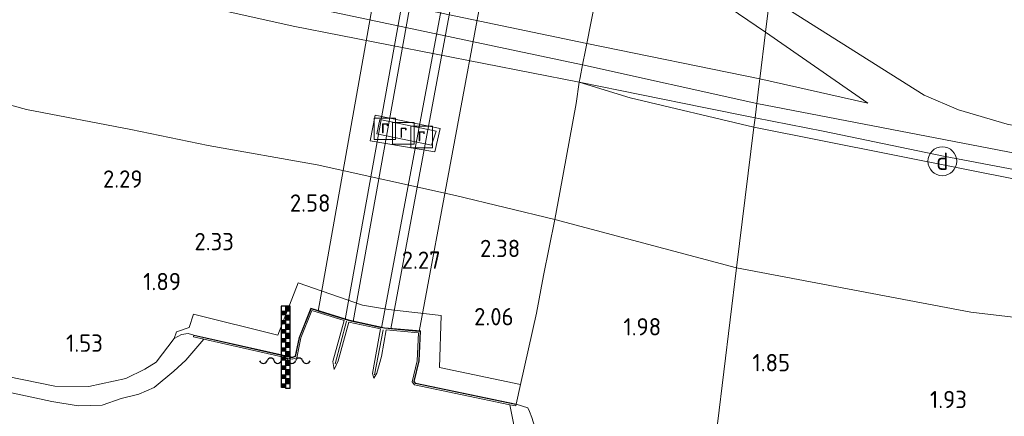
# Model space of a CAD drawing. Extents: x 126429 to 133038, y 413091 to 414846.
# Tile 155 of 256: x 129047 to 129149, y 413929 to 413970. Entities that reach past the tile are written whole.
import ezdxf
from ezdxf.enums import TextEntityAlignment as Align
from ezdxf.lldxf.tags import DXFTag

# ---------------------------------------------------------------- set-up
doc = ezdxf.new("R2010")
doc.units = 0
for name, color, linetype, lineweight in [('B-ME-GR-GRAS-GV', 60, 'Continuous', 13), ('B-ME-GW-TALUD_KRUIN-G', 90, 'Continuous', 18), ('B-ME-GW-TALUD_TEEN-G', 90, 'Continuous', 18), ('B-ME-IE-MEUBILAIR_DIJKPAAL-S', 7, 'Continuous', 25), ('B-ME-IE-MEUBILAIR_WATERWEGMEUBILAIR-S', 150, 'Continuous', 25), ('B-ME-IE-TERREINAFSCHEIDING_DOORGANG-G', 210, 'Continuous', 18), ('B-ME-IE-TERREINAFSCHEIDING_KUNSTMATIG_HEKWERK-G', 20, 'IE-TERREINAFSCHEIDING-KUNSTMATIG', 18), ('B-ME-IE-TERREINAFSCHEIDING_KUNSTMATIG_MUUR-G', 90, 'IE-TERREINAFSCHEIDING-KUNSTMATIG-DICHT', 18), ('B-ME-IE-TERREINAFSCHEIDING_KUNSTMATIG_MUUR-GV', 90, 'Continuous', 18), ('B-ME-KW-KUNSTWERK_DUIKER-GV', 170, 'Continuous', 18), ('B-ME-OB-BEKLEDING_STEEN-GV', 30, 'Continuous', 18), ('B-ME-OB-OEVERVOORZIENING-G', 7, 'Continuous', 18), ('B-ME-OG-HOOGTEPUNT-S', 7, 'Continuous', 25), ('B-ME-OG-WATER_RIVIER-GV', 130, 'Continuous', 18), ('B-ME-RI-GWA_RIOOLPUT-S', 30, 'Continuous', 25), ('B-ME-VH-VERHARDING_BETON-GV', 252, 'Continuous', 18), ('B-ME-WH-WINTERBED-G', 150, 'WH-WINTERBED', 18)]:
    doc.layers.add(name, color=color, linetype=linetype, lineweight=lineweight)
doc.styles.add('NLCS-ISO', font='NLCS-ISO.ttf')
doc.styles.add('NLCS-ISO-ANNOTATIVE-T18', font='NLCS-ISO.ttf', dxfattribs={"height": 1.8})
doc.styles.get("Standard").update_dxf_attribs({"font": 'arial.ttf'})
doc.linetypes.add('IE-TERREINAFSCHEIDING-KUNSTMATIG', pattern='A,4,[82,NLCS.SHX,S=0.75,R=90,X=0,Y=0],4,-2', length=10)
doc.linetypes.add('IE-TERREINAFSCHEIDING-KUNSTMATIG-DICHT', pattern='A,8,-1,[82,NLCS.SHX,S=0.75,R=90,X=0,Y=0],-1', length=10)
tags = doc.linetypes.add('WH-WINTERBED', pattern='A,6,-3.5,["WB",Standard,S=1.8,R=0,X=-1.5,Y=-0.9],-3.5,6,-3.5,6,-3.5,6,-3.5,6,-3.5', length=51).pattern_tags.tags
tags[6] = DXFTag(74, 10)

# ---------------------------------------------------------------- blocks, each defined once
blk = doc.blocks.new('SAL-HOOGTELABEL-SO')
at = {"color": 0, "linetype": 'ByBlock', "lineweight": -2, "style": 'NLCS-ISO-ANNOTATIVE-T18'}
blk.add_attdef('HOOGTE', text='', height=1.8, dxfattribs=at).set_placement((2.79, 0), align=Align.RIGHT)
blk = doc.blocks.new('SIE-WATER_WATERSTANDMETER-SO')
h = blk.add_hatch(color=256)
h.dxf.hatch_style = 1
h.paths.add_polyline_path([(0, 5.17), (-0.46, 5.17), (-0.46, 4.7), (0, 4.7)])
h = blk.add_hatch(color=256)
h.dxf.hatch_style = 1
h.paths.add_polyline_path([(0.46, 5.64), (0, 5.64), (0, 5.17), (0.46, 5.17)])
h = blk.add_hatch(color=256)
h.dxf.hatch_style = 1
h.paths.add_polyline_path([(0, 4.22), (-0.46, 4.22), (-0.46, 3.75), (0, 3.75)])
h = blk.add_hatch(color=256)
h.dxf.hatch_style = 1
h.paths.add_polyline_path([(0.46, 4.7), (0, 4.7), (0, 4.22), (0.46, 4.22)])
h = blk.add_hatch(color=256)
h.dxf.hatch_style = 1
h.paths.add_polyline_path([(0, 3.28), (-0.46, 3.28), (-0.46, 2.81), (0, 2.81)])
h = blk.add_hatch(color=256)
h.dxf.hatch_style = 1
h.paths.add_polyline_path([(0.46, 3.75), (0, 3.75), (0, 3.28), (0.46, 3.28)])
h = blk.add_hatch(color=256)
h.dxf.hatch_style = 1
h.paths.add_polyline_path([(0, 2.34), (-0.46, 2.34), (-0.46, 1.86), (0, 1.86)])
h = blk.add_hatch(color=256)
h.dxf.hatch_style = 1
h.paths.add_polyline_path([(0.46, 2.81), (0, 2.81), (0, 2.34), (0.46, 2.34)])
h = blk.add_hatch(color=256)
h.dxf.hatch_style = 1
h.paths.add_polyline_path([(0, 1.39), (-0.46, 1.39), (-0.46, 0.92), (0, 0.92)])
h = blk.add_hatch(color=256)
h.dxf.hatch_style = 1
h.paths.add_polyline_path([(0.46, 1.86), (0, 1.86), (0, 1.39), (0.46, 1.39)])
h = blk.add_hatch(color=256)
h.dxf.hatch_style = 1
h.paths.add_polyline_path([(0, 0.45), (-0.46, 0.45), (-0.46, -0.02), (0, -0.02)])
h = blk.add_hatch(color=256)
h.dxf.hatch_style = 1
h.paths.add_polyline_path([(0.46, 0.92), (0, 0.92), (0, 0.45), (0.46, 0.45)])
h = blk.add_hatch(color=256)
h.dxf.hatch_style = 1
h.paths.add_polyline_path([(0, -0.49), (-0.46, -0.49), (-0.46, -0.97), (0, -0.97)])
h = blk.add_hatch(color=256)
h.dxf.hatch_style = 1
h.paths.add_polyline_path([(0.46, -0.02), (0, -0.02), (0, -0.49), (0.46, -0.49)])
h = blk.add_hatch(color=256)
h.dxf.hatch_style = 1
h.paths.add_polyline_path([(0.46, -0.97), (0, -0.97), (0, -1.44), (0.46, -1.44)])
h = blk.add_hatch(color=256)
h.dxf.hatch_style = 1
h.paths.add_polyline_path([(0, -1.44), (-0.46, -1.44), (-0.46, -1.91), (0, -1.91)])
h = blk.add_hatch(color=256)
h.dxf.hatch_style = 1
h.paths.add_polyline_path([(0.46, -1.91), (0, -1.91), (0, -2.38), (0.46, -2.38)])
h = blk.add_hatch(color=256)
h.dxf.hatch_style = 1
h.paths.add_polyline_path([(0, -2.38), (-0.46, -2.38), (-0.46, -2.85), (0, -2.85)])
blk.add_lwpolyline([(0.46, -2.79), (0.46, 5.64), (-0.46, 5.64), (-0.46, -2.79)])
for points in [[(0.46, 5.64), (0, 5.64), (0, 5.17), (0.46, 5.17)], [(0.46, 5.17), (0, 5.17), (0, 4.7), (0.46, 4.7)], [(0.46, 4.7), (0, 4.7), (0, 4.22), (0.46, 4.22)], [(0.46, 4.22), (0, 4.22), (0, 3.75), (0.46, 3.75)], [(0.46, 3.75), (0, 3.75), (0, 3.28), (0.46, 3.28)], [(0.46, 3.28), (0, 3.28), (0, 2.81), (0.46, 2.81)], [(0.46, 2.81), (0, 2.81), (0, 2.34), (0.46, 2.34)], [(0.46, 2.34), (0, 2.34), (0, 1.86), (0.46, 1.86)], [(0.46, 1.86), (0, 1.86), (0, 1.39), (0.46, 1.39)], [(0.46, 1.39), (0, 1.39), (0, 0.92), (0.46, 0.92)], [(0.46, 0.92), (0, 0.92), (0, 0.45), (0.46, 0.45)], [(0.46, 0.45), (0, 0.45), (0, -0.02), (0.46, -0.02)], [(0.46, -0.02), (0, -0.02), (0, -0.49), (0.46, -0.49)], [(0.46, -0.49), (0, -0.49), (0, -0.97), (0.46, -0.97)], [(0.46, -0.97), (0, -0.97), (0, -1.44), (0.46, -1.44)], [(0.46, -1.44), (0, -1.44), (0, -1.91), (0.46, -1.91)], [(0.46, -1.91), (0, -1.91), (0, -2.38), (0.46, -2.38)], [(0.46, -2.38), (0, -2.38), (0, -2.85), (0.46, -2.85)]]:
    blk.add_lwpolyline(points, close=True)
for centre, radius, start, end in [((-1.55, -0.12), 0.381, 16.8947, 163.1053), ((-0.08, -0.12), 0.381, 16.8947, 163.1053), ((1.4, -0.12), 0.381, 16.8947, 163.1053), ((-2.31, 0.11), 0.413, 196.8947, 343.1053), ((-0.82, 0.1), 0.391, 196.8947, 343.1053), ((0.66, 0.1), 0.391, 196.8947, 343.1053), ((2.16, 0.11), 0.413, 196.8947, 343.1053)]:
    blk.add_arc(centre, radius, start, end)
blk = doc.blocks.new('SIE-DIJKPAAL-SO')
at = {"color": 0, "linetype": 'ByBlock', "lineweight": 18}
blk.add_circle((0, 0), 1.5, dxfattribs=at)
at = {"color": 0, "linetype": 'ByBlock', "lineweight": 18, "style": 'NLCS-ISO'}
blk.add_text('d', height=1.8, dxfattribs=at).set_placement((0, 0), align=Align.MIDDLE_CENTER)
blk = doc.blocks.new('SRI-PUT_INSPECTIEPUT_RIOOLPUT-SO')
at = {"color": 0, "linetype": 'ByBlock', "lineweight": 18}
blk.add_lwpolyline([(-1.12, -1.12), (1.12, -1.12), (1.12, 1.12), (-1.12, 1.12)], close=True, dxfattribs=at)
at = {"color": 0, "linetype": 'ByBlock', "lineweight": 18, "style": 'NLCS-ISO'}
blk.add_text('r', height=1.5, dxfattribs=at).set_placement((0, 0.28), align=Align.MIDDLE_CENTER)

msp = doc.modelspace()

# ---------------------------------------------------------------- linework, layer by layer
at = {"layer": 'B-ME-GR-GRAS-GV'}
for points in [[(129104.904, 413963.889, 6.486), (129104.805, 413963.405, 6.329), (129075.069, 413969.212, 6.135), (129038.442, 413977.398, 6.242), (129018.051, 413982.019, 6.135), (128997.961, 413985.822, 5.99), (128959.862, 413993.602, 6.209), (128926.09, 414001.103, 6.263), (128916.202, 414003.289, 6.334), (128916.335, 414004.098, 6.471), (128917.157, 414008.17, 6.521), (128941.42, 414003.478, 6.327), (128965.87, 413998.262, 6.002), (128992.554, 413991.737, 6.203), (129018.259, 413985.909, 6.104), (129043.127, 413980.664, 6.206), (129068.065, 413975.283, 6.096), (129105.628, 413967.42, 6.479), (129105.482, 413966.711, 6.575), (129105.172, 413965.194, 6.527)], [(129114.762, 413979.822, 3.247), (129124.635, 413972.182, 4.511), (129124.574, 413971.682, 4.507), (129124.194, 413968.58, 4.705), (129115.882, 413974.279, 3.505), (129111.235, 413976.408, 3.28), (129107.604, 413977.558, 3.279), (129107.758, 413978.55, 3.154), (129110.889, 413977.091, 3.284), (129111.413, 413977.755, 3.124), (129112.973, 413979.732, 3.041), (129113.502, 413980.402, 3.091), (129125.769, 413981.436, 2.327), (129125.69, 413980.796, 2.373), (129124.48, 413980.693, 2.679), (129123.352, 413980.486, 2.855), (129121.789, 413980.398, 3.033), (129120.578, 413980.294, 3.075)], [(129124.194, 413968.58, 4.705), (129123.599, 413963.727, 6.394), (129105.628, 413967.42, 6.479), (129106.482, 413971.822, 5.154), (129107.604, 413977.558, 3.279), (129111.235, 413976.408, 3.28), (129115.882, 413974.279, 3.505)], [(129124.194, 413968.58, 4.705), (129134.825, 413961.225, 6.232), (129123.599, 413963.727, 6.394)], [(129123.143, 413960.004, 6.37), (129123.104, 413959.702, 6.348), (129117.78, 413960.751, 6.354), (129104.805, 413963.405, 6.329), (129104.904, 413963.889, 6.486), (129105.172, 413965.194, 6.527), (129105.482, 413966.711, 6.575), (129105.628, 413967.42, 6.479), (129123.599, 413963.727, 6.394), (129123.505, 413962.953, 6.366)], [(129122.984, 413958.701, 6.303), (129121.157, 413944.104, 2.169), (129102.27, 413949.108, 2.566), (129102.814, 413951.924, 3.391), (129104.498, 413961.172, 5.891), (129104.805, 413963.405, 6.329), (129110.109, 413961.776, 6.201)], [(129123.104, 413959.702, 6.348), (129122.984, 413958.701, 6.303), (129110.109, 413961.776, 6.201), (129104.805, 413963.405, 6.329), (129117.78, 413960.751, 6.354)], [(129083.074, 413957.293, 3.432), (129089.813, 413956.166, 3.57), (129090.359, 413958.584, 3.995), (129083.607, 413959.962, 3.895)], [(129083.607, 413959.962, 3.895), (129090.359, 413958.584, 3.995), (129089.813, 413956.166, 3.57), (129083.074, 413957.293, 3.432)], [(129083.766, 413958.015, 3.632), (129089.468, 413956.848, 3.62), (129089.939, 413958.286, 3.657), (129084.1, 413959.497, 3.657)], [(129121.157, 413944.104, 2.169), (129117.892, 413917.069, 1.216), (129110.056, 413918.831, 1.278), (129104.945, 413920.183, 1.266), (129103.71, 413920.985, 1.291), (129102.371, 413922.22, 1.391), (129101.715, 413923.459, 1.503), (129101.036, 413924.856, 1.553), (129099.9, 413928.565, 1.778), (129099.647, 413929.178, 1.866), (129099.462, 413929.542, 1.816), (129098.263, 413929.949, 1.941), (129098.715, 413931.972, 1.97), (129100.372, 413939.38, 2.316), (129101.092, 413943.314, 2.341), (129102.27, 413949.108, 2.566)]]:
    msp.add_polyline3d(points, close=True, dxfattribs=at)
for points in [[(129035.799, 413992.478, 3.154), (129049.953, 413989.452, 3.066), (129062.726, 413986.84, 3.091), (129076.572, 413983.801, 3.166), (129090.395, 413980.808, 3.266), (129102.963, 413978.32, 3.304), (129107.604, 413977.558, 3.279), (129106.482, 413971.822, 5.154), (129105.628, 413967.42, 6.479), (129068.065, 413975.283, 6.096), (129043.127, 413980.664, 6.206)], [(129208.581, 413947.242, 6.319), (129175.618, 413953.643, 6.279), (129149.305, 413959.036, 6.299), (129144.266, 413960.523, 6.338), (129140.67, 413962.042, 6.322), (129137.232, 413964.239, 6.216), (129124.635, 413972.182, 4.511), (129125.69, 413980.796, 2.373), (129129.015, 413981.61, 2.07), (129132.095, 413981.066, 1.382), (129134.671, 413979.941, 1.212), (129138.203, 413978.059, 1.157), (129143.49, 413976.056, 1.212), (129168.197, 413971.075, 1.173), (129192.823, 413966.368, 1.133), (129218.699, 413960.861, 1.193)], [(129038.442, 413977.398, 6.242), (129075.069, 413969.212, 6.135), (129104.805, 413963.405, 6.329), (129104.498, 413961.172, 5.891), (129102.814, 413951.924, 3.391), (129102.27, 413949.108, 2.566), (129091.959, 413951.606, 2.789), (129077.567, 413954.791, 2.63), (129066.247, 413956.821, 2.569), (129058.21, 413958.465, 2.636), (129047.35, 413960.544, 2.489), (129037.246, 413963.315, 2.597)], [(129223.482, 413940.215, 6.316), (129203.661, 413944.088, 6.241), (129188.089, 413947.038, 6.266), (129173.143, 413949.988, 6.166), (129157.673, 413952.847, 6.229), (129142.682, 413955.717, 6.329), (129130.197, 413958.303, 6.341), (129123.104, 413959.702, 6.348), (129123.143, 413960.004, 6.37), (129123.505, 413962.953, 6.366), (129123.599, 413963.727, 6.394), (129134.825, 413961.225, 6.232), (129124.194, 413968.58, 4.705), (129124.574, 413971.682, 4.507), (129124.635, 413972.182, 4.511), (129137.232, 413964.239, 6.216), (129140.67, 413962.042, 6.322), (129144.266, 413960.523, 6.338), (129149.305, 413959.036, 6.299), (129175.618, 413953.643, 6.279), (129208.581, 413947.242, 6.319)], [(129037.246, 413963.315, 2.597), (129047.35, 413960.544, 2.489), (129058.21, 413958.465, 2.636), (129066.247, 413956.821, 2.569), (129077.567, 413954.791, 2.63), (129091.959, 413951.606, 2.789), (129102.27, 413949.108, 2.566), (129101.092, 413943.314, 2.341), (129100.372, 413939.38, 2.316), (129098.715, 413931.972, 1.97), (129090.283, 413933.738, 2.07), (129090.46, 413939.139, 2.095), (129085, 413939.771, 2.032), (129082.286, 413940.225, 2.045), (129075.61, 413942.526, 2.007), (129073.496, 413937.115, 2.007), (129064.735, 413939.303, 1.932), (129064.275, 413937.899, 1.845), (129062.969, 413937.44, 1.703), (129062.695, 413936.75, 1.703), (129060.851, 413934.303, 1.603), (129059.659, 413933.556, 1.491), (129057.681, 413932.612, 1.416), (129053.846, 413931.783, 1.378), (129050.314, 413931.822, 1.366), (129045.365, 413932.799, 1.378)], [(129228.837, 413937.868, 6.176), (129200.162, 413943.377, 6.232), (129169.66, 413949.429, 6.255), (129144.405, 413954.445, 6.235), (129122.984, 413958.701, 6.303), (129123.104, 413959.702, 6.348), (129130.197, 413958.303, 6.341), (129142.682, 413955.717, 6.329), (129157.673, 413952.847, 6.229), (129173.143, 413949.988, 6.166), (129188.089, 413947.038, 6.266), (129203.661, 413944.088, 6.241), (129223.482, 413940.215, 6.316)], [(129227.123, 413924.042, 2.054), (129198.555, 413930.754, 1.958), (129172.304, 413936.356, 2.145), (129145.533, 413939.489, 2.244), (129121.157, 413944.104, 2.169), (129122.984, 413958.701, 6.303), (129144.405, 413954.445, 6.235), (129169.66, 413949.429, 6.255), (129200.162, 413943.377, 6.232), (129228.837, 413937.868, 6.176)], [(129213.343, 413898.055, 1.316), (129197.246, 413901.369, 1.378), (129180.546, 413904.411, 1.341), (129163.163, 413908.135, 1.478), (129146.998, 413911.416, 1.491), (129132.098, 413914.388, 1.341), (129117.892, 413917.069, 1.216), (129121.157, 413944.104, 2.169), (129145.533, 413939.489, 2.244), (129172.304, 413936.356, 2.145), (129198.555, 413930.754, 1.958), (129227.123, 413924.042, 2.054)]]:
    msp.add_polyline3d(points, dxfattribs=at)
at = {"layer": 'B-ME-GW-TALUD_KRUIN-G'}
for points in [[(128819.564, 414030.583, 6.334), (128824.59, 414028.917, 6.441), (128847.899, 414023.494, 6.282), (128868.135, 414018.893, 6.217), (128888.417, 414014.316, 6.276), (128917.157, 414008.17, 6.521), (128941.42, 414003.478, 6.327), (128965.87, 413998.262, 6.002), (128992.554, 413991.737, 6.203), (129018.259, 413985.909, 6.104), (129043.127, 413980.664, 6.206), (129068.065, 413975.283, 6.096), (129105.628, 413967.42, 6.479), (129123.599, 413963.727, 6.394)], [(129122.984, 413958.701, 6.303), (129110.109, 413961.776, 6.201), (129104.805, 413963.405, 6.329), (129075.069, 413969.212, 6.135), (129038.442, 413977.398, 6.242), (129018.051, 413982.019, 6.135), (128997.961, 413985.822, 5.99), (128959.862, 413993.602, 6.209), (128926.09, 414001.103, 6.263), (128916.202, 414003.289, 6.334), (128886.069, 414009.701, 6.102), (128864.976, 414014.147, 6.195), (128844.327, 414018.733, 6.326), (128816.989, 414023.72, 6.25)], [(129124.635, 413972.182, 4.511), (129137.232, 413964.239, 6.216), (129140.67, 413962.042, 6.322), (129144.266, 413960.523, 6.338), (129149.305, 413959.036, 6.299), (129175.618, 413953.643, 6.279), (129208.581, 413947.242, 6.319), (129243.807, 413940.695, 6.342), (129275.777, 413934.751, 6.259), (129307.776, 413929.454, 6.18), (129310.267, 413928.937, 6.188), (129339.058, 413923.24, 6.378), (129362.091, 413919.42, 6.255), (129372.044, 413917.6962, 6.273), (129403.1707, 413912.3051, 6.331), (129435.545, 413906.698, 6.39), (129467.682, 413900.943, 6.362), (129500.018, 413895.659, 6.303), (129512.215, 413893.506, 6.319)], [(129123.599, 413963.727, 6.394), (129134.825, 413961.225, 6.232)], [(128922.877, 413960.628, 1.366), (128933.302, 413958.198, 1.266), (128946.236, 413955.268, 1.128), (128958.954, 413952.314, 1.266), (128972.937, 413949.287, 1.291), (128985.998, 413946.108, 1.366), (128999.491, 413943.147, 1.416), (129011.341, 413940.439, 1.378), (129021.687, 413938.111, 1.478), (129035.739, 413934.891, 1.328), (129045.365, 413932.799, 1.378), (129050.314, 413931.822, 1.366), (129053.846, 413931.783, 1.378), (129057.681, 413932.612, 1.416), (129059.659, 413933.556, 1.491), (129060.851, 413934.303, 1.603), (129062.695, 413936.75, 1.703), (129063.479, 413937.176, 1.741), (129064.174, 413937.27, 1.741), (129064.767, 413937.114, 1.766)], [(129358.823, 413895.861, 2.132), (129356.193, 413897.287, 2.525), (129350.577, 413900.601, 3.062), (129328.089, 413915.667, 5.391), (129323.229, 413918.759, 5.733), (129321.34, 413919.826, 5.892), (129319.493, 413920.603, 5.926), (129316.112, 413921.573, 6.023), (129288.13, 413926.726, 6.102), (129257.931, 413932.108, 5.997), (129228.837, 413937.868, 6.176), (129200.162, 413943.377, 6.232), (129169.66, 413949.429, 6.255), (129144.405, 413954.445, 6.235), (129122.984, 413958.701, 6.303)], [(129117.892, 413917.069, 1.216), (129110.056, 413918.831, 1.278), (129104.945, 413920.183, 1.266), (129103.71, 413920.985, 1.291), (129102.371, 413922.22, 1.391), (129101.715, 413923.459, 1.503), (129101.036, 413924.856, 1.553), (129099.9, 413928.565, 1.778), (129099.647, 413929.178, 1.866), (129099.462, 413929.542, 1.816), (129098.263, 413929.949, 1.941)]]:
    msp.add_polyline3d(points, dxfattribs=at)
at = {"layer": 'B-ME-GW-TALUD_TEEN-G'}
for points in [[(129124.194, 413968.58, 4.705), (129115.882, 413974.279, 3.505), (129111.235, 413976.408, 3.28), (129107.604, 413977.558, 3.279), (129102.963, 413978.32, 3.304), (129090.395, 413980.808, 3.266), (129076.572, 413983.801, 3.166), (129062.726, 413986.84, 3.091), (129049.953, 413989.452, 3.066), (129035.799, 413992.478, 3.154), (129023.013, 413995.397, 3.191), (129010.628, 413997.919, 3.316), (128999.84, 413999.937, 3.429), (128988.674, 414002.363, 3.691), (128977.27, 414004.583, 3.954), (128963.107, 414007.29, 4.241), (128950.357, 414009.742, 4.529), (128940.537, 414011.822, 4.904), (128930.254, 414015.381, 5.141), (128922.951, 414017.793, 5.216), (128919.609, 414018.777, 5.209)], [(129124.194, 413968.58, 4.705), (129134.825, 413961.225, 6.232)], [(129121.157, 413944.104, 2.169), (129102.27, 413949.108, 2.566), (129091.959, 413951.606, 2.789), (129077.567, 413954.791, 2.63), (129066.247, 413956.821, 2.569), (129058.21, 413958.465, 2.636), (129047.35, 413960.544, 2.489), (129037.246, 413963.315, 2.597)], [(129358.823, 413895.861, 2.132), (129355.363, 413895.582, 2.138), (129348.517, 413896.659, 2.114), (129339.546, 413900.317, 2.189), (129328.343, 413905.362, 2.213), (129310.012, 413908.655, 2.138), (129282.181, 413913.654, 2.078), (129254.078, 413918.881, 2.07), (129227.123, 413924.042, 2.054), (129198.555, 413930.754, 1.958), (129172.304, 413936.356, 2.145), (129145.533, 413939.489, 2.244), (129121.157, 413944.104, 2.169)]]:
    msp.add_polyline3d(points, dxfattribs=at)
at = {"layer": 'B-ME-IE-TERREINAFSCHEIDING_DOORGANG-G'}
for points in [[(129104.805, 413963.405, 6.329), (129104.904, 413963.889, 6.486), (129105.172, 413965.194, 6.527), (129105.482, 413966.711, 6.575), (129105.628, 413967.42, 6.479)], [(129100.372, 413939.38, 2.316), (129101.092, 413943.314, 2.341)]]:
    msp.add_polyline3d(points, dxfattribs=at)
at = {"layer": 'B-ME-IE-TERREINAFSCHEIDING_KUNSTMATIG_HEKWERK-G'}
for points in [[(129105.628, 413967.42, 6.479), (129106.482, 413971.822, 5.154), (129107.604, 413977.558, 3.279), (129107.758, 413978.55, 3.154), (129110.889, 413977.091, 3.284)], [(129101.092, 413943.314, 2.341), (129102.27, 413949.108, 2.566), (129102.814, 413951.924, 3.391), (129104.498, 413961.172, 5.891), (129104.805, 413963.405, 6.329), (129117.78, 413960.751, 6.354), (129123.104, 413959.702, 6.348)], [(129123.104, 413959.702, 6.348), (129130.197, 413958.303, 6.341), (129142.682, 413955.717, 6.329), (129157.673, 413952.847, 6.229), (129173.143, 413949.988, 6.166), (129188.089, 413947.038, 6.266), (129203.661, 413944.088, 6.241), (129223.482, 413940.215, 6.316), (129241.219, 413936.639, 6.254), (129260.63, 413933.13, 6.216), (129280.257, 413929.417, 6.241), (129295.431, 413926.524, 6.204), (129308.303, 413923.961, 6.241), (129320.549, 413921.626, 6.216), (129322.645, 413920.567, 6.241), (129327.304, 413917.457, 5.966), (129336.406, 413911.443, 4.954), (129343.925, 413906.488, 4.066), (129351.409, 413901.373, 3.179), (129356.205, 413897.762, 2.629), (129362.163, 413896.099, 2.191), (129368.075, 413894.752, 2.191)], [(129064.79, 413937.057, 1.704), (129074.976, 413934.759, 2.066), (129075.317, 413934.875, 2.015), (129075.74, 413936.86, 2.041), (129076.943, 413939.839, 2.028), (129080.937, 413938.607, 2.053), (129084.564, 413937.816, 2.028), (129088.268, 413937.494, 2.053), (129088.136, 413934.428, 1.928), (129087.623, 413932.284, 1.891), (129087.783, 413932.08, 1.928), (129098.214, 413929.909, 1.94)], [(129098.263, 413929.949, 1.941), (129098.715, 413931.972, 1.97), (129100.372, 413939.38, 2.316)]]:
    msp.add_polyline3d(points, dxfattribs=at)
msp.add_polyline3d([(129089.813, 413956.166, 3.57), (129083.074, 413957.293, 3.432), (129083.607, 413959.962, 3.895), (129090.359, 413958.584, 3.995)], close=True, dxfattribs=at)
at = {"layer": 'B-ME-IE-TERREINAFSCHEIDING_KUNSTMATIG_MUUR-G'}
for points in [[(129079.445, 413934.11, 2.015), (129080.641, 413938.571, 2.015)], [(129083.529, 413932.98, 2.015), (129084.439, 413937.668, 2.015)]]:
    msp.add_polyline3d(points, dxfattribs=at)
at = {"layer": 'B-ME-IE-TERREINAFSCHEIDING_KUNSTMATIG_MUUR-GV'}
msp.add_polyline3d([(129076.914, 413939.9, 2.028), (129080.95, 413938.655, 2.053), (129084.571, 413937.866, 2.028), (129088.32, 413937.539, 2.053), (129088.186, 413934.421, 1.928), (129087.677, 413932.296, 1.894), (129087.811, 413932.125, 1.928), (129098.263, 413929.949, 1.941), (129098.222, 413929.754, 1.341), (129097.612, 413929.881, 0.9), (129087.699, 413931.944, 0.9), (129087.46, 413932.248, 0.9), (129087.987, 413934.449, 0.9), (129088.112, 413937.357, 0.9), (129084.733, 413937.651, 0.9), (129084.249, 413934.887, 0.9), (129083.79, 413933.141, 0.9), (129083.474, 413932.638, 0.9), (129083.312, 413933.127, 0.9), (129084.149, 413937.753, 0.9), (129080.858, 413938.47, 0.9), (129079.762, 413934.442, 0.9), (129079.357, 413933.551, 0.9), (129079.204, 413934.36, 0.9), (129080.391, 413938.618, 0.9), (129077.031, 413939.655, 0.9), (129075.884, 413936.815, 0.9), (129075.446, 413934.76, 0.9), (129074.984, 413934.604, 0.9), (129065.778, 413936.681, 0.9), (129064.723, 413936.919, 1.578), (129064.767, 413937.114, 1.766), (129074.973, 413934.811, 2.065), (129075.274, 413934.913, 2.019), (129075.692, 413936.874, 2.041)], close=True, dxfattribs=at)
at = {"layer": 'B-ME-KW-KUNSTWERK_DUIKER-GV'}
for points in [[(129087.187, 413975.911, 0.158), (129080.485, 413938.747, 0.328), (129077.666, 413939.615, 0.328), (129084.282, 413976.671, 0.158), (129090.897, 414013.727, -0.012), (129093.889, 414013.075, -0.012)], [(129091.247, 413974.984, 0.158), (129084.265, 413937.883, 0.328), (129081.316, 413938.525, 0.328), (129087.994, 413975.718, 0.158), (129094.672, 414012.911, -0.012), (129098.228, 414012.086, -0.012)], [(129095.034, 413974.373, 0.158), (129088.181, 413937.5, 0.328), (129085.225, 413937.759, 0.328), (129092.141, 413974.841, 0.158), (129099.057, 414011.923, -0.012), (129101.888, 414011.246, -0.012)]]:
    msp.add_polyline3d(points, close=True, dxfattribs=at)
at = {"layer": 'B-ME-OB-BEKLEDING_STEEN-GV'}
for points in [[(129082.286, 413940.225, 2.045), (129085, 413939.771, 2.032), (129090.46, 413939.139, 2.095), (129090.283, 413933.738, 2.07), (129098.715, 413931.972, 1.97), (129098.263, 413929.949, 1.941), (129087.811, 413932.125, 1.928), (129087.677, 413932.296, 1.894), (129088.186, 413934.421, 1.928), (129088.32, 413937.539, 2.053), (129084.571, 413937.866, 2.028), (129080.95, 413938.655, 2.053), (129076.914, 413939.9, 2.028), (129075.692, 413936.874, 2.041), (129075.274, 413934.913, 2.019), (129074.973, 413934.811, 2.065), (129064.767, 413937.114, 1.766), (129064.174, 413937.27, 1.741), (129063.479, 413937.176, 1.741), (129062.695, 413936.75, 1.703), (129062.969, 413937.44, 1.703), (129064.275, 413937.899, 1.845), (129064.735, 413939.303, 1.932), (129073.496, 413937.115, 2.007), (129075.61, 413942.526, 2.007)], [(129098.263, 413929.949, 1.941), (129099.462, 413929.542, 1.816), (129099.647, 413929.178, 1.866), (129099.9, 413928.565, 1.778), (129101.036, 413924.856, 1.553), (129101.715, 413923.459, 1.503), (129102.371, 413922.22, 1.391), (129103.71, 413920.985, 1.291), (129104.945, 413920.183, 1.266), (129110.056, 413918.831, 1.278), (129117.892, 413917.069, 1.216), (129117.716, 413915.692, 0.9), (129113.383, 413916.556, 0.9), (129107.532, 413917.734, 0.9), (129105.581, 413918.43, 0.9), (129103.501, 413919.547, 0.9), (129101.775, 413920.757, 0.9), (129100.481, 413922.072, 0.9), (129099.238, 413924.413, 0.9), (129098.141, 413927.255, 0.9), (129097.612, 413929.881, 0.9), (129098.222, 413929.754, 1.341)]]:
    msp.add_polyline3d(points, close=True, dxfattribs=at)
msp.add_polyline3d([(129045.365, 413932.799, 1.378), (129050.314, 413931.822, 1.366), (129053.846, 413931.783, 1.378), (129057.681, 413932.612, 1.416), (129059.659, 413933.556, 1.491), (129060.851, 413934.303, 1.603), (129062.695, 413936.75, 1.703), (129063.479, 413937.176, 1.741), (129064.174, 413937.27, 1.741), (129064.767, 413937.114, 1.766), (129064.723, 413936.919, 1.578), (129065.778, 413936.681, 0.9), (129063.938, 413934.519, 0.9), (129062.691, 413933.373, 0.9), (129060.637, 413931.676, 0.9), (129059.023, 413930.973, 0.9), (129057.203, 413930.508, 0.9), (129055.224, 413929.848, 0.9), (129052.718, 413929.779, 0.9), (129049.993, 413930.198, 0.9), (129041.918, 413931.933, 0.9)], dxfattribs=at)
at = {"layer": 'B-ME-OB-OEVERVOORZIENING-G'}
msp.add_polyline3d([(129041.918, 413931.933, 0.9), (129049.993, 413930.198, 0.9), (129052.718, 413929.779, 0.9), (129055.224, 413929.848, 0.9), (129057.203, 413930.508, 0.9), (129059.023, 413930.973, 0.9), (129060.637, 413931.676, 0.9), (129062.691, 413933.373, 0.9), (129063.938, 413934.519, 0.9), (129065.778, 413936.681, 0.9), (129074.984, 413934.604, 0.9), (129075.446, 413934.76, 0.9), (129075.884, 413936.815, 0.9), (129077.031, 413939.655, 0.9), (129080.391, 413938.618, 0.9), (129079.204, 413934.36, 0.9), (129079.357, 413933.551, 0.9), (129079.762, 413934.442, 0.9), (129080.858, 413938.47, 0.9), (129084.149, 413937.753, 0.9), (129083.312, 413933.127, 0.9), (129083.474, 413932.638, 0.9), (129083.79, 413933.141, 0.9), (129084.249, 413934.887, 0.9), (129084.733, 413937.651, 0.9), (129088.112, 413937.357, 0.9), (129087.987, 413934.449, 0.9), (129087.46, 413932.248, 0.9), (129087.699, 413931.944, 0.9), (129097.612, 413929.881, 0.9), (129098.141, 413927.255, 0.9)], dxfattribs=at)
at = {"layer": 'B-ME-OG-WATER_RIVIER-GV'}
msp.add_polyline3d([(129041.918, 413931.933, 0.9), (129049.993, 413930.198, 0.9), (129052.718, 413929.779, 0.9), (129055.224, 413929.848, 0.9), (129057.203, 413930.508, 0.9), (129059.023, 413930.973, 0.9), (129060.637, 413931.676, 0.9), (129062.691, 413933.373, 0.9), (129063.938, 413934.519, 0.9), (129065.778, 413936.681, 0.9), (129074.984, 413934.604, 0.9), (129075.446, 413934.76, 0.9), (129075.884, 413936.815, 0.9), (129077.031, 413939.655, 0.9), (129080.391, 413938.618, 0.9), (129079.204, 413934.36, 0.9), (129079.357, 413933.551, 0.9), (129079.762, 413934.442, 0.9), (129080.858, 413938.47, 0.9), (129084.149, 413937.753, 0.9), (129083.312, 413933.127, 0.9), (129083.474, 413932.638, 0.9), (129083.79, 413933.141, 0.9), (129084.249, 413934.887, 0.9), (129084.733, 413937.651, 0.9), (129088.112, 413937.357, 0.9), (129087.987, 413934.449, 0.9), (129087.46, 413932.248, 0.9), (129087.699, 413931.944, 0.9), (129097.612, 413929.881, 0.9), (129098.141, 413927.255, 0.9)], dxfattribs=at)
at = {"layer": 'B-ME-VH-VERHARDING_BETON-GV'}
msp.add_polyline3d([(129089.939, 413958.286, 3.657), (129089.468, 413956.848, 3.62), (129083.766, 413958.015, 3.632), (129084.1, 413959.497, 3.657)], close=True, dxfattribs=at)
at = {"layer": 'B-ME-WH-WINTERBED-G'}
for points in [[(128760.75, 414046.146, 6.349), (128781.196, 414040.742, 6.537), (128785.097, 414039.437, 6.509), (128789.823, 414037.833, 6.477), (128797.406, 414034.81, 6.167), (128802.613, 414033.185, 6.188), (128811.239, 414031.442, 6.29), (128815.21, 414030.148, 6.294), (128818.732, 414028.594, 6.34), (128826.432, 414025.689, 6.361), (128843.512, 414022.004, 6.364), (128885.661, 414012.501, 6.314), (128917.226, 414006.163, 6.676), (128953.549, 413997.918, 6.223), (128977.02, 413992.923, 6.388), (129000.491, 413987.929, 6.553), (129027.734, 413981.851, 6.555), (129054.977, 413975.774, 6.557), (129080.074, 413970.484, 6.542), (129105.172, 413965.194, 6.527), (129123.289, 413961.194, 6.386)], [(129123.289, 413961.194, 6.386), (129151.193, 413955.816, 6.354), (129186.822, 413949.047, 6.303), (129224.681, 413942.045, 6.322), (129262.668, 413934.826, 6.279), (129300.876, 413927.663, 6.279), (129339.086, 413920.699, 6.342), (129371.602, 413914.898, 6.324), (129403.074, 413909.334, 6.342), (129434.258, 413904.108, 6.33), (129460.394, 413899.104, 6.267), (129488.097, 413894.54, 6.247), (129511.884, 413890.777, 6.271)]]:
    msp.add_polyline3d(points, dxfattribs=at)

# ---------------------------------------------------------------- block references
at = {"layer": 'B-ME-IE-MEUBILAIR_DIJKPAAL-S'}
msp.add_blockref('SIE-DIJKPAAL-SO', (129142.574, 413955.176, 6.307), dxfattribs=at)
at = {"layer": 'B-ME-IE-MEUBILAIR_WATERWEGMEUBILAIR-S'}
msp.add_blockref('SIE-WATER_WATERSTANDMETER-SO', (129074.295, 413934.464, 4.082), dxfattribs=at)
at = {"layer": 'B-ME-OG-HOOGTEPUNT-S'}
for p, values in [((129056.633, 413952.431, 2.288), {'HOOGTE': '2.29'}), ((129076.174, 413949.934, 2.576), {'HOOGTE': '2.58'}), ((129066.121, 413945.928, 2.328), {'HOOGTE': '2.33'}), ((129095.897, 413945.216, 2.376), {'HOOGTE': '2.38'}), ((129087.629, 413943.999, 2.265), {'HOOGTE': '2.27'}), ((129060.629, 413941.776, 1.89), {'HOOGTE': '1.89'}), ((129095.204, 413938.126, 2.064), {'HOOGTE': '2.06'}), ((129110.552, 413937.076, 1.978), {'HOOGTE': '1.98'}), ((129052.505, 413935.377, 1.526), {'HOOGTE': '1.53'}), ((129123.951, 413933.347, 1.853), {'HOOGTE': '1.85'}), ((129142.336, 413929.522, 1.928), {'HOOGTE': '1.93'})]:
    msp.add_blockref('SAL-HOOGTELABEL-SO', p, dxfattribs=at).add_auto_attribs(values)
at = {"layer": 'B-ME-RI-GWA_RIOOLPUT-S'}
for p in [(129084.617, 413958.545, 3.62), (129086.542, 413958.077, 3.682), (129088.431, 413957.706, 3.57)]:
    msp.add_blockref('SRI-PUT_INSPECTIEPUT_RIOOLPUT-SO', p, dxfattribs=at)

doc.saveas('drawing.dxf')
